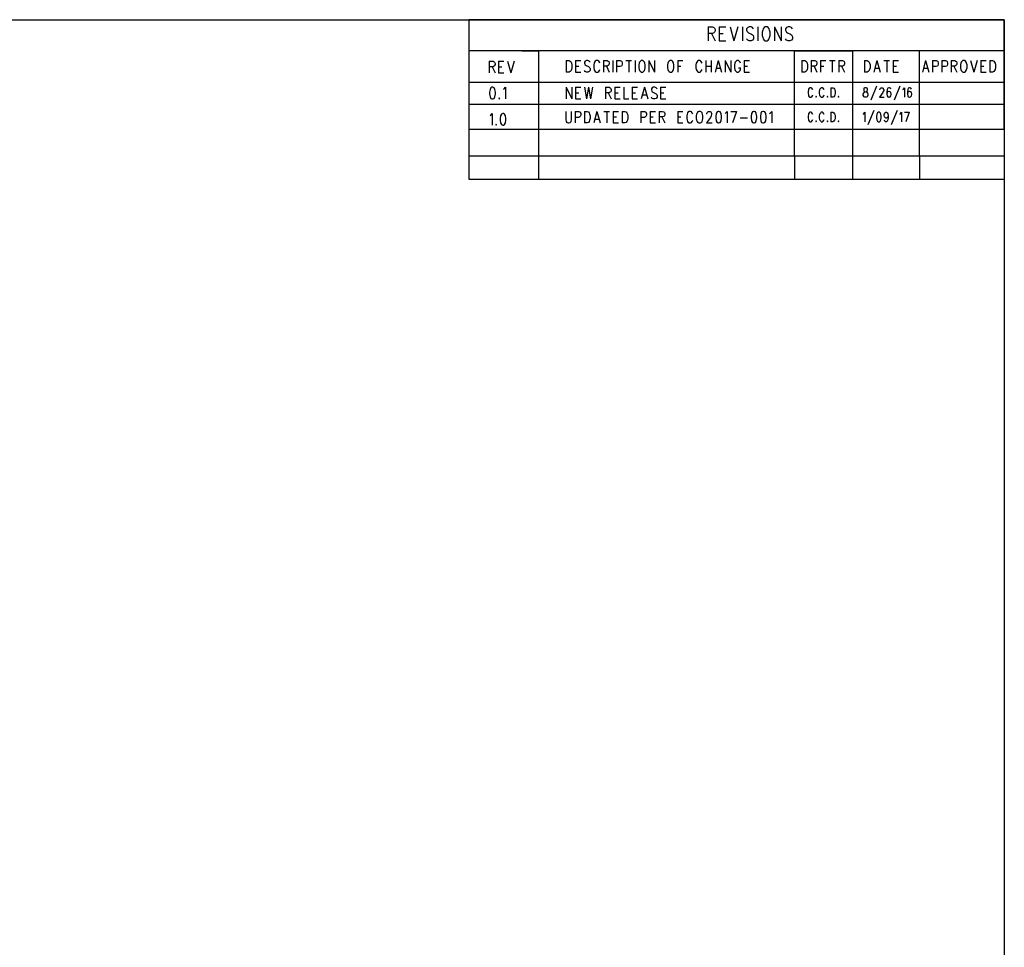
# Model space of a CAD drawing. Extents: x 11.9 to 28.1, y 10.8 to 21.2.
# Tile 12 of 12: x 22.6 to 28.1, y 16 to 21.2. Entities that reach past the tile are written whole.
import ezdxf

# ---------------------------------------------------------------- set-up
doc = ezdxf.new("R2010")
doc.units = 0
doc.header["$MEASUREMENT"] = 0
doc.layers.add('LAYNR1', color=2, linetype='Continuous')

msp = doc.modelspace()

# ---------------------------------------------------------------- linework, layer by layer
at = {"layer": 'LAYNR1'}
for points in [[(11.892, 21.199), (28.092, 21.199)], [(28.092, 21.199), (25.092, 21.199)], [(25.092, 21.199), (25.092, 20.585)], [(28.092, 21.199), (28.092, 10.799)], [(28.092, 20.585), (28.092, 21.199)], [(26.433, 21.159), (26.433, 21.08)], [(26.433, 21.159), (26.457, 21.159)], [(26.457, 21.159), (26.465, 21.155)], [(26.465, 21.155), (26.468, 21.151)], [(26.468, 21.151), (26.471, 21.144)], [(26.471, 21.136), (26.468, 21.129)], [(26.471, 21.144), (26.471, 21.136)], [(26.495, 21.159), (26.495, 21.08)], [(26.495, 21.159), (26.531, 21.159)], [(26.555, 21.159), (26.577, 21.08)], [(26.599, 21.159), (26.577, 21.08)], [(26.624, 21.159), (26.624, 21.08)], [(26.654, 21.155), (26.648, 21.147)], [(26.648, 21.147), (26.648, 21.14)], [(26.648, 21.14), (26.651, 21.132)], [(26.662, 21.159), (26.654, 21.155)], [(26.673, 21.159), (26.662, 21.159)], [(26.681, 21.155), (26.673, 21.159)], [(26.686, 21.147), (26.681, 21.155)], [(26.711, 21.159), (26.711, 21.08)], [(26.738, 21.14), (26.735, 21.129)], [(26.741, 21.147), (26.738, 21.14)], [(26.746, 21.155), (26.741, 21.147)], [(26.752, 21.159), (26.746, 21.155)], [(26.763, 21.159), (26.752, 21.159)], [(26.768, 21.155), (26.763, 21.159)], [(26.774, 21.147), (26.768, 21.155)], [(26.776, 21.14), (26.774, 21.147)], [(26.779, 21.129), (26.776, 21.14)], [(26.804, 21.159), (26.804, 21.08)], [(26.804, 21.159), (26.842, 21.08)], [(26.842, 21.159), (26.842, 21.08)], [(26.872, 21.155), (26.866, 21.147)], [(26.866, 21.147), (26.866, 21.14)], [(26.866, 21.14), (26.869, 21.132)], [(26.88, 21.159), (26.872, 21.155)], [(26.891, 21.159), (26.88, 21.159)], [(26.899, 21.155), (26.891, 21.159)], [(26.905, 21.147), (26.899, 21.155)], [(26.457, 21.121), (26.433, 21.121)], [(26.452, 21.121), (26.471, 21.08)], [(26.465, 21.125), (26.457, 21.121)], [(26.468, 21.129), (26.465, 21.125)], [(26.495, 21.121), (26.517, 21.121)], [(26.495, 21.08), (26.531, 21.08)], [(26.654, 21.084), (26.648, 21.091)], [(26.651, 21.132), (26.654, 21.129)], [(26.654, 21.129), (26.659, 21.125)], [(26.662, 21.08), (26.654, 21.084)], [(26.659, 21.125), (26.675, 21.117)], [(26.673, 21.08), (26.662, 21.08)], [(26.681, 21.084), (26.673, 21.08)], [(26.675, 21.117), (26.681, 21.114)], [(26.681, 21.114), (26.684, 21.11)], [(26.686, 21.091), (26.681, 21.084)], [(26.684, 21.11), (26.686, 21.102)], [(26.686, 21.102), (26.686, 21.091)], [(26.735, 21.129), (26.735, 21.11)], [(26.735, 21.11), (26.738, 21.099)], [(26.738, 21.099), (26.741, 21.091)], [(26.741, 21.091), (26.746, 21.084)], [(26.746, 21.084), (26.752, 21.08)], [(26.752, 21.08), (26.763, 21.08)], [(26.763, 21.08), (26.768, 21.084)], [(26.768, 21.084), (26.774, 21.091)], [(26.774, 21.091), (26.776, 21.099)], [(26.776, 21.099), (26.779, 21.11)], [(26.779, 21.11), (26.779, 21.129)], [(26.872, 21.084), (26.866, 21.091)], [(26.869, 21.132), (26.872, 21.129)], [(26.872, 21.129), (26.877, 21.125)], [(26.88, 21.08), (26.872, 21.084)], [(26.877, 21.125), (26.894, 21.117)], [(26.891, 21.08), (26.88, 21.08)], [(26.899, 21.084), (26.891, 21.08)], [(26.894, 21.117), (26.899, 21.114)], [(26.899, 21.114), (26.902, 21.11)], [(26.905, 21.091), (26.899, 21.084)], [(26.902, 21.11), (26.905, 21.102)], [(26.905, 21.102), (26.905, 21.091)], [(28.092, 21.024), (25.092, 21.024)], [(25.092, 21.024), (25.092, 20.849)], [(25.388, 21.024), (25.482, 21.024)], [(25.482, 21.024), (25.482, 20.435)], [(25.482, 21.024), (25.482, 20.585)], [(26.917, 20.435), (26.917, 21.024)], [(26.917, 21.024), (27.242, 21.024)], [(27.242, 21.024), (27.242, 20.435)], [(27.617, 20.435), (27.617, 21.024)], [(28.092, 20.599), (28.092, 21.024)], [(25.206, 20.967), (25.206, 20.901)], [(25.206, 20.967), (25.227, 20.967), (25.233, 20.963), (25.236, 20.96), (25.238, 20.954), (25.238, 20.948), (25.236, 20.942), (25.233, 20.938), (25.227, 20.935), (25.206, 20.935)], [(25.258, 20.967), (25.258, 20.901)], [(25.258, 20.967), (25.288, 20.967)], [(25.308, 20.967), (25.327, 20.901)], [(25.345, 20.967), (25.327, 20.901)], [(25.637, 20.971), (25.637, 20.905)], [(25.637, 20.971), (25.653, 20.971), (25.659, 20.967)], [(25.659, 20.967), (25.664, 20.961)], [(25.689, 20.971), (25.689, 20.905)], [(25.689, 20.971), (25.719, 20.971)], [(25.744, 20.967), (25.739, 20.961)], [(25.766, 20.967), (25.759, 20.971), (25.75, 20.971), (25.744, 20.967)], [(25.771, 20.961), (25.766, 20.967)], [(25.8, 20.967), (25.796, 20.961)], [(25.819, 20.967), (25.814, 20.971), (25.805, 20.971), (25.8, 20.967)], [(25.823, 20.961), (25.819, 20.967)], [(25.846, 20.971), (25.846, 20.905)], [(25.846, 20.971), (25.866, 20.971), (25.873, 20.967)], [(25.873, 20.967), (25.875, 20.964), (25.878, 20.958), (25.878, 20.952), (25.875, 20.945), (25.873, 20.942)], [(25.898, 20.971), (25.898, 20.905)], [(25.919, 20.971), (25.919, 20.905)], [(25.919, 20.971), (25.939, 20.971), (25.946, 20.967)], [(25.946, 20.967), (25.948, 20.964), (25.95, 20.958), (25.95, 20.949)], [(25.971, 20.971), (26.003, 20.971)], [(25.987, 20.971), (25.987, 20.905)], [(26.023, 20.971), (26.023, 20.905)], [(26.053, 20.967), (26.048, 20.961)], [(26.057, 20.971), (26.053, 20.967)], [(26.071, 20.967), (26.066, 20.971), (26.057, 20.971)], [(26.075, 20.961), (26.071, 20.967)], [(26.1, 20.971), (26.1, 20.905)], [(26.1, 20.971), (26.132, 20.905)], [(26.132, 20.971), (26.132, 20.905)], [(26.214, 20.967), (26.209, 20.961)], [(26.219, 20.971), (26.214, 20.967)], [(26.232, 20.967), (26.228, 20.971), (26.219, 20.971)], [(26.237, 20.961), (26.232, 20.967)], [(26.262, 20.971), (26.262, 20.905)], [(26.262, 20.971), (26.291, 20.971)], [(26.373, 20.967), (26.369, 20.961)], [(26.391, 20.967), (26.387, 20.971), (26.378, 20.971), (26.373, 20.967)], [(26.396, 20.961), (26.391, 20.967)], [(26.419, 20.971), (26.419, 20.905)], [(26.45, 20.971), (26.45, 20.905)], [(26.489, 20.971), (26.471, 20.905)], [(26.489, 20.971), (26.507, 20.905)], [(26.528, 20.971), (26.528, 20.905)], [(26.528, 20.971), (26.559, 20.905)], [(26.559, 20.971), (26.559, 20.905)], [(26.589, 20.967), (26.584, 20.961)], [(26.607, 20.967), (26.603, 20.971), (26.594, 20.971), (26.589, 20.967)], [(26.612, 20.961), (26.607, 20.967)], [(26.634, 20.971), (26.634, 20.905)], [(26.634, 20.971), (26.664, 20.971)], [(26.958, 20.971), (26.958, 20.905)], [(26.958, 20.971), (26.974, 20.971), (26.98, 20.967)], [(26.98, 20.967), (26.985, 20.961)], [(27.01, 20.971), (27.01, 20.905)], [(27.01, 20.971), (27.03, 20.971), (27.037, 20.967)], [(27.037, 20.967), (27.04, 20.964), (27.042, 20.958), (27.042, 20.952), (27.04, 20.945), (27.037, 20.942)], [(27.062, 20.971), (27.062, 20.905)], [(27.062, 20.971), (27.092, 20.971)], [(27.112, 20.971), (27.144, 20.971)], [(27.128, 20.971), (27.128, 20.905)], [(27.165, 20.971), (27.165, 20.905)], [(27.165, 20.971), (27.185, 20.971), (27.192, 20.967)], [(27.192, 20.967), (27.194, 20.964), (27.196, 20.958), (27.196, 20.952), (27.194, 20.945), (27.192, 20.942)], [(27.308, 20.971), (27.308, 20.905)], [(27.308, 20.971), (27.324, 20.971), (27.33, 20.967)], [(27.33, 20.967), (27.335, 20.961)], [(27.378, 20.971), (27.36, 20.905)], [(27.378, 20.971), (27.396, 20.905)], [(27.417, 20.971), (27.449, 20.971)], [(27.433, 20.971), (27.433, 20.905)], [(27.469, 20.971), (27.469, 20.905)], [(27.469, 20.971), (27.499, 20.971)], [(27.651, 20.971), (27.633, 20.905)], [(27.651, 20.971), (27.669, 20.905)], [(27.69, 20.971), (27.69, 20.905)], [(27.69, 20.971), (27.71, 20.971), (27.717, 20.967)], [(27.717, 20.967), (27.719, 20.964), (27.721, 20.958), (27.721, 20.949)], [(27.742, 20.971), (27.742, 20.905)], [(27.742, 20.971), (27.762, 20.971), (27.769, 20.967)], [(27.769, 20.967), (27.771, 20.964), (27.774, 20.958), (27.774, 20.949)], [(27.794, 20.971), (27.794, 20.905)], [(27.794, 20.971), (27.815, 20.971), (27.821, 20.967)], [(27.821, 20.967), (27.824, 20.964), (27.826, 20.958), (27.826, 20.952), (27.824, 20.945), (27.821, 20.942)], [(27.855, 20.967), (27.851, 20.961)], [(27.86, 20.971), (27.855, 20.967)], [(27.874, 20.967), (27.869, 20.971), (27.86, 20.971)], [(27.878, 20.961), (27.874, 20.967)], [(27.903, 20.971), (27.921, 20.905)], [(27.94, 20.971), (27.921, 20.905)], [(27.96, 20.971), (27.96, 20.905)], [(27.96, 20.971), (27.99, 20.971)], [(28.01, 20.971), (28.01, 20.905)], [(28.01, 20.971), (28.026, 20.971), (28.033, 20.967)], [(28.033, 20.967), (28.037, 20.961)], [(25.222, 20.935), (25.238, 20.901)], [(25.258, 20.935), (25.277, 20.935)], [(25.669, 20.93), (25.666, 20.92), (25.664, 20.914), (25.659, 20.908), (25.653, 20.905)], [(25.664, 20.961), (25.666, 20.955)], [(25.666, 20.955), (25.669, 20.945), (25.669, 20.93)], [(25.689, 20.939), (25.707, 20.939)], [(25.739, 20.961), (25.739, 20.955)], [(25.739, 20.955), (25.741, 20.949)], [(25.75, 20.905), (25.744, 20.908), (25.739, 20.914)], [(25.741, 20.949), (25.744, 20.945), (25.748, 20.942)], [(25.748, 20.942), (25.762, 20.936)], [(25.771, 20.924), (25.771, 20.914), (25.766, 20.908), (25.759, 20.905)], [(25.762, 20.936), (25.766, 20.933), (25.769, 20.93)], [(25.769, 20.93), (25.771, 20.924)], [(25.794, 20.955), (25.791, 20.945), (25.791, 20.93)], [(25.791, 20.93), (25.794, 20.92), (25.796, 20.914), (25.8, 20.908), (25.805, 20.905)], [(25.796, 20.961), (25.794, 20.955)], [(25.814, 20.905), (25.819, 20.908), (25.823, 20.914), (25.825, 20.92)], [(25.825, 20.955), (25.823, 20.961)], [(25.873, 20.942), (25.866, 20.939), (25.846, 20.939)], [(25.862, 20.939), (25.878, 20.905)], [(25.939, 20.936), (25.919, 20.936)], [(25.948, 20.942), (25.946, 20.939), (25.939, 20.936)], [(25.95, 20.949), (25.948, 20.942)], [(26.046, 20.955), (26.044, 20.945), (26.044, 20.93)], [(26.044, 20.93), (26.046, 20.92), (26.048, 20.914), (26.053, 20.908), (26.057, 20.905)], [(26.048, 20.961), (26.046, 20.955)], [(26.066, 20.905), (26.071, 20.908), (26.075, 20.914), (26.078, 20.92), (26.08, 20.93)], [(26.078, 20.955), (26.075, 20.961)], [(26.08, 20.93), (26.08, 20.945), (26.078, 20.955)], [(26.207, 20.955), (26.205, 20.945), (26.205, 20.93)], [(26.205, 20.93), (26.207, 20.92), (26.209, 20.914), (26.214, 20.908), (26.219, 20.905)], [(26.209, 20.961), (26.207, 20.955)], [(26.228, 20.905), (26.232, 20.908), (26.237, 20.914), (26.239, 20.92), (26.241, 20.93)], [(26.239, 20.955), (26.237, 20.961)], [(26.241, 20.93), (26.241, 20.945), (26.239, 20.955)], [(26.262, 20.939), (26.28, 20.939)], [(26.366, 20.955), (26.364, 20.945), (26.364, 20.93)], [(26.364, 20.93), (26.366, 20.92), (26.369, 20.914), (26.373, 20.908), (26.378, 20.905)], [(26.369, 20.961), (26.366, 20.955)], [(26.387, 20.905), (26.391, 20.908), (26.396, 20.914), (26.398, 20.92)], [(26.398, 20.955), (26.396, 20.961)], [(26.419, 20.939), (26.45, 20.939)], [(26.478, 20.927), (26.5, 20.927)], [(26.582, 20.955), (26.58, 20.945), (26.58, 20.93)], [(26.58, 20.93), (26.582, 20.92), (26.584, 20.914), (26.589, 20.908), (26.594, 20.905)], [(26.584, 20.961), (26.582, 20.955)], [(26.603, 20.905), (26.607, 20.908), (26.612, 20.914), (26.614, 20.92), (26.614, 20.93)], [(26.603, 20.93), (26.614, 20.93)], [(26.614, 20.955), (26.612, 20.961)], [(26.634, 20.939), (26.653, 20.939)], [(26.99, 20.93), (26.987, 20.92), (26.985, 20.914), (26.98, 20.908), (26.974, 20.905)], [(26.985, 20.961), (26.987, 20.955)], [(26.987, 20.955), (26.99, 20.945), (26.99, 20.93)], [(27.037, 20.942), (27.03, 20.939), (27.01, 20.939)], [(27.026, 20.939), (27.042, 20.905)], [(27.062, 20.939), (27.08, 20.939)], [(27.192, 20.942), (27.185, 20.939), (27.165, 20.939)], [(27.18, 20.939), (27.196, 20.905)], [(27.34, 20.93), (27.337, 20.92), (27.335, 20.914), (27.33, 20.908), (27.324, 20.905)], [(27.335, 20.961), (27.337, 20.955)], [(27.337, 20.955), (27.34, 20.945), (27.34, 20.93)], [(27.367, 20.927), (27.39, 20.927)], [(27.469, 20.939), (27.487, 20.939)], [(27.64, 20.927), (27.662, 20.927)], [(27.71, 20.936), (27.69, 20.936)], [(27.719, 20.942), (27.717, 20.939), (27.71, 20.936)], [(27.721, 20.949), (27.719, 20.942)], [(27.762, 20.936), (27.742, 20.936)], [(27.771, 20.942), (27.769, 20.939), (27.762, 20.936)], [(27.774, 20.949), (27.771, 20.942)], [(27.821, 20.942), (27.815, 20.939), (27.794, 20.939)], [(27.81, 20.939), (27.826, 20.905)], [(27.849, 20.955), (27.846, 20.945), (27.846, 20.93)], [(27.846, 20.93), (27.849, 20.92), (27.851, 20.914), (27.855, 20.908), (27.86, 20.905)], [(27.851, 20.961), (27.849, 20.955)], [(27.869, 20.905), (27.874, 20.908), (27.878, 20.914), (27.88, 20.92), (27.883, 20.93)], [(27.88, 20.955), (27.878, 20.961)], [(27.883, 20.93), (27.883, 20.945), (27.88, 20.955)], [(27.96, 20.939), (27.978, 20.939)], [(28.042, 20.93), (28.04, 20.92), (28.037, 20.914), (28.033, 20.908), (28.026, 20.905)], [(28.037, 20.961), (28.04, 20.955)], [(28.04, 20.955), (28.042, 20.945), (28.042, 20.93)], [(25.258, 20.901), (25.288, 20.901)], [(25.653, 20.905), (25.637, 20.905)], [(25.689, 20.905), (25.719, 20.905)], [(25.759, 20.905), (25.75, 20.905)], [(25.805, 20.905), (25.814, 20.905)], [(26.057, 20.905), (26.066, 20.905)], [(26.219, 20.905), (26.228, 20.905)], [(26.378, 20.905), (26.387, 20.905)], [(26.594, 20.905), (26.603, 20.905)], [(26.634, 20.905), (26.664, 20.905)], [(26.974, 20.905), (26.958, 20.905)], [(27.324, 20.905), (27.308, 20.905)], [(27.469, 20.905), (27.499, 20.905)], [(27.86, 20.905), (27.869, 20.905)], [(27.96, 20.905), (27.99, 20.905)], [(28.026, 20.905), (28.01, 20.905)], [(25.092, 20.849), (28.092, 20.849)], [(25.215, 20.817), (25.21, 20.808), (25.208, 20.792)], [(25.221, 20.82), (25.215, 20.817)], [(25.233, 20.817), (25.226, 20.82), (25.221, 20.82)], [(25.24, 20.792), (25.237, 20.808), (25.233, 20.817)], [(25.285, 20.808), (25.29, 20.811)], [(25.29, 20.811), (25.296, 20.82), (25.296, 20.755)], [(25.637, 20.82), (25.637, 20.755)], [(25.637, 20.82), (25.669, 20.755)], [(25.669, 20.82), (25.669, 20.755)], [(25.689, 20.82), (25.689, 20.755)], [(25.689, 20.82), (25.719, 20.82)], [(25.739, 20.82), (25.75, 20.755)], [(25.762, 20.82), (25.75, 20.755)], [(25.762, 20.82), (25.773, 20.755)], [(25.784, 20.82), (25.773, 20.755)], [(25.857, 20.82), (25.857, 20.755)], [(25.857, 20.82), (25.878, 20.82), (25.884, 20.817)], [(25.884, 20.817), (25.887, 20.814), (25.889, 20.808), (25.889, 20.802), (25.887, 20.795), (25.884, 20.792)], [(25.909, 20.82), (25.909, 20.755)], [(25.909, 20.82), (25.939, 20.82)], [(25.959, 20.82), (25.959, 20.755)], [(26.007, 20.82), (26.007, 20.755)], [(26.007, 20.82), (26.037, 20.82)], [(26.075, 20.82), (26.057, 20.755)], [(26.075, 20.82), (26.094, 20.755)], [(26.119, 20.817), (26.114, 20.811)], [(26.114, 20.811), (26.114, 20.805)], [(26.114, 20.805), (26.116, 20.799)], [(26.141, 20.817), (26.134, 20.82), (26.125, 20.82), (26.119, 20.817)], [(26.146, 20.811), (26.141, 20.817)], [(26.166, 20.82), (26.166, 20.755)], [(26.166, 20.82), (26.196, 20.82)], [(26.994, 20.805), (26.992, 20.797)], [(26.995, 20.81), (26.994, 20.805)], [(26.999, 20.815), (26.995, 20.81)], [(27.003, 20.817), (26.999, 20.815)], [(27.01, 20.817), (27.003, 20.817)], [(27.014, 20.815), (27.01, 20.817)], [(27.017, 20.81), (27.014, 20.815)], [(27.019, 20.805), (27.017, 20.81)], [(27.057, 20.805), (27.055, 20.797)], [(27.059, 20.81), (27.057, 20.805)], [(27.063, 20.815), (27.059, 20.81)], [(27.066, 20.817), (27.063, 20.815)], [(27.074, 20.817), (27.066, 20.817)], [(27.077, 20.815), (27.074, 20.817)], [(27.081, 20.81), (27.077, 20.815)], [(27.083, 20.805), (27.081, 20.81)], [(27.119, 20.817), (27.119, 20.765)], [(27.119, 20.817), (27.132, 20.817)], [(27.132, 20.817), (27.137, 20.815)], [(27.137, 20.815), (27.141, 20.81)], [(27.141, 20.81), (27.143, 20.805)], [(27.143, 20.805), (27.144, 20.797)], [(27.305, 20.815), (27.304, 20.81)], [(27.304, 20.81), (27.304, 20.805)], [(27.304, 20.805), (27.305, 20.8)], [(27.311, 20.817), (27.305, 20.815)], [(27.318, 20.817), (27.311, 20.817)], [(27.324, 20.815), (27.318, 20.817)], [(27.325, 20.81), (27.324, 20.815)], [(27.324, 20.8), (27.325, 20.805)], [(27.325, 20.805), (27.325, 20.81)], [(27.376, 20.827), (27.344, 20.747)], [(27.394, 20.807), (27.396, 20.812)], [(27.394, 20.805), (27.394, 20.807)], [(27.396, 20.812), (27.398, 20.815)], [(27.398, 20.815), (27.402, 20.817)], [(27.402, 20.817), (27.409, 20.817)], [(27.409, 20.817), (27.413, 20.815)], [(27.413, 20.815), (27.414, 20.812)], [(27.414, 20.812), (27.416, 20.807)], [(27.416, 20.802), (27.414, 20.797)], [(27.416, 20.807), (27.416, 20.802)], [(27.436, 20.807), (27.434, 20.795)], [(27.44, 20.815), (27.436, 20.807)], [(27.445, 20.817), (27.44, 20.815)], [(27.449, 20.817), (27.445, 20.817)], [(27.454, 20.815), (27.449, 20.817)], [(27.456, 20.81), (27.454, 20.815)], [(27.507, 20.827), (27.474, 20.747)], [(27.524, 20.807), (27.527, 20.81)], [(27.527, 20.81), (27.533, 20.817)], [(27.533, 20.817), (27.533, 20.765)], [(27.551, 20.807), (27.549, 20.795)], [(27.554, 20.815), (27.551, 20.807)], [(27.56, 20.817), (27.554, 20.815)], [(27.564, 20.817), (27.56, 20.817)], [(27.569, 20.815), (27.564, 20.817)], [(27.571, 20.81), (27.569, 20.815)], [(28.092, 20.849), (28.092, 20.724)], [(25.208, 20.792), (25.208, 20.783), (25.21, 20.767)], [(25.21, 20.767), (25.215, 20.758), (25.221, 20.755)], [(25.221, 20.755), (25.226, 20.755)], [(25.226, 20.755), (25.233, 20.758), (25.237, 20.767)], [(25.237, 20.767), (25.24, 20.783), (25.24, 20.792)], [(25.262, 20.761), (25.26, 20.758), (25.262, 20.755)], [(25.262, 20.755), (25.265, 20.758), (25.262, 20.761)], [(25.689, 20.789), (25.707, 20.789)], [(25.689, 20.755), (25.719, 20.755)], [(25.884, 20.792), (25.878, 20.789), (25.857, 20.789)], [(25.873, 20.789), (25.889, 20.755)], [(25.909, 20.789), (25.928, 20.789)], [(25.909, 20.755), (25.939, 20.755)], [(25.959, 20.755), (25.987, 20.755)], [(26.007, 20.789), (26.025, 20.789)], [(26.007, 20.755), (26.037, 20.755)], [(26.064, 20.777), (26.087, 20.777)], [(26.125, 20.755), (26.119, 20.758), (26.114, 20.764)], [(26.116, 20.799), (26.119, 20.795), (26.123, 20.792)], [(26.123, 20.792), (26.137, 20.786)], [(26.134, 20.755), (26.125, 20.755)], [(26.146, 20.774), (26.146, 20.764), (26.141, 20.758), (26.134, 20.755)], [(26.137, 20.786), (26.141, 20.783), (26.144, 20.78)], [(26.144, 20.78), (26.146, 20.774)], [(26.166, 20.789), (26.184, 20.789)], [(26.166, 20.755), (26.196, 20.755)], [(26.992, 20.797), (26.992, 20.785)], [(26.992, 20.785), (26.994, 20.777)], [(26.994, 20.777), (26.995, 20.772)], [(26.995, 20.772), (26.999, 20.767)], [(26.999, 20.767), (27.003, 20.765)], [(27.003, 20.765), (27.01, 20.765)], [(27.01, 20.765), (27.014, 20.767)], [(27.014, 20.767), (27.017, 20.772)], [(27.017, 20.772), (27.019, 20.777)], [(27.037, 20.77), (27.035, 20.767)], [(27.035, 20.767), (27.037, 20.765)], [(27.039, 20.767), (27.037, 20.77)], [(27.037, 20.765), (27.039, 20.767)], [(27.055, 20.797), (27.055, 20.785)], [(27.055, 20.785), (27.057, 20.777)], [(27.057, 20.777), (27.059, 20.772)], [(27.059, 20.772), (27.063, 20.767)], [(27.063, 20.767), (27.066, 20.765)], [(27.066, 20.765), (27.074, 20.765)], [(27.074, 20.765), (27.077, 20.767)], [(27.077, 20.767), (27.081, 20.772)], [(27.081, 20.772), (27.083, 20.777)], [(27.101, 20.77), (27.099, 20.767)], [(27.099, 20.767), (27.101, 20.765)], [(27.103, 20.767), (27.101, 20.77)], [(27.101, 20.765), (27.103, 20.767)], [(27.132, 20.765), (27.119, 20.765)], [(27.137, 20.767), (27.132, 20.765)], [(27.141, 20.772), (27.137, 20.767)], [(27.143, 20.777), (27.141, 20.772)], [(27.144, 20.785), (27.143, 20.777)], [(27.144, 20.797), (27.144, 20.785)], [(27.163, 20.77), (27.161, 20.767)], [(27.161, 20.767), (27.163, 20.765)], [(27.164, 20.767), (27.163, 20.77)], [(27.163, 20.765), (27.164, 20.767)], [(27.302, 20.782), (27.304, 20.787)], [(27.302, 20.775), (27.302, 20.782)], [(27.304, 20.77), (27.302, 20.775)], [(27.304, 20.787), (27.307, 20.792)], [(27.305, 20.767), (27.304, 20.77)], [(27.305, 20.8), (27.309, 20.797)], [(27.311, 20.765), (27.305, 20.767)], [(27.307, 20.792), (27.313, 20.795)], [(27.309, 20.797), (27.316, 20.795)], [(27.318, 20.765), (27.311, 20.765)], [(27.313, 20.795), (27.32, 20.797)], [(27.316, 20.795), (27.322, 20.792)], [(27.324, 20.767), (27.318, 20.765)], [(27.32, 20.797), (27.324, 20.8)], [(27.322, 20.792), (27.325, 20.787)], [(27.325, 20.77), (27.324, 20.767)], [(27.325, 20.787), (27.327, 20.782)], [(27.327, 20.775), (27.325, 20.77)], [(27.327, 20.782), (27.327, 20.775)], [(27.411, 20.79), (27.393, 20.765)], [(27.393, 20.765), (27.418, 20.765)], [(27.414, 20.797), (27.411, 20.79)], [(27.434, 20.795), (27.434, 20.782)], [(27.436, 20.79), (27.434, 20.782)], [(27.434, 20.782), (27.436, 20.772)], [(27.44, 20.795), (27.436, 20.79)], [(27.436, 20.772), (27.44, 20.767)], [(27.445, 20.797), (27.44, 20.795)], [(27.44, 20.767), (27.445, 20.765)], [(27.447, 20.797), (27.445, 20.797)], [(27.445, 20.765), (27.447, 20.765)], [(27.453, 20.795), (27.447, 20.797)], [(27.447, 20.765), (27.453, 20.767)], [(27.456, 20.79), (27.453, 20.795)], [(27.453, 20.767), (27.456, 20.772)], [(27.458, 20.782), (27.456, 20.79)], [(27.456, 20.772), (27.458, 20.78)], [(27.458, 20.78), (27.458, 20.782)], [(27.549, 20.795), (27.549, 20.782)], [(27.551, 20.79), (27.549, 20.782)], [(27.549, 20.782), (27.551, 20.772)], [(27.554, 20.795), (27.551, 20.79)], [(27.551, 20.772), (27.554, 20.767)], [(27.56, 20.797), (27.554, 20.795)], [(27.554, 20.767), (27.56, 20.765)], [(27.562, 20.797), (27.56, 20.797)], [(27.56, 20.765), (27.562, 20.765)], [(27.567, 20.795), (27.562, 20.797)], [(27.562, 20.765), (27.567, 20.767)], [(27.571, 20.79), (27.567, 20.795)], [(27.567, 20.767), (27.571, 20.772)], [(27.573, 20.782), (27.571, 20.79)], [(27.571, 20.772), (27.573, 20.78)], [(27.573, 20.78), (27.573, 20.782)], [(28.092, 20.724), (25.092, 20.724)], [(25.092, 20.724), (25.092, 20.435)], [(25.21, 20.66), (25.215, 20.664)], [(25.215, 20.664), (25.222, 20.673), (25.222, 20.607)], [(25.274, 20.67), (25.269, 20.66), (25.267, 20.645)], [(25.267, 20.645), (25.267, 20.635), (25.269, 20.62)], [(25.281, 20.673), (25.274, 20.67)], [(25.292, 20.67), (25.285, 20.673), (25.281, 20.673)], [(25.299, 20.645), (25.297, 20.66), (25.292, 20.67)], [(25.297, 20.62), (25.299, 20.635), (25.299, 20.645)], [(25.634, 20.685), (25.634, 20.639)], [(25.634, 20.639), (25.637, 20.629), (25.641, 20.623), (25.648, 20.62)], [(25.652, 20.62), (25.659, 20.623), (25.664, 20.629), (25.666, 20.639)], [(25.666, 20.639), (25.666, 20.685)], [(25.687, 20.685), (25.687, 20.62)], [(25.687, 20.685), (25.707, 20.685), (25.714, 20.682)], [(25.707, 20.651), (25.687, 20.651)], [(25.716, 20.657), (25.714, 20.654), (25.707, 20.651)], [(25.714, 20.682), (25.716, 20.679), (25.718, 20.673), (25.718, 20.664)], [(25.718, 20.664), (25.716, 20.657)], [(25.739, 20.685), (25.739, 20.62)], [(25.739, 20.685), (25.755, 20.685), (25.762, 20.682)], [(25.771, 20.645), (25.768, 20.635), (25.766, 20.629), (25.762, 20.623), (25.755, 20.62)], [(25.762, 20.682), (25.766, 20.676)], [(25.766, 20.676), (25.768, 20.67)], [(25.768, 20.67), (25.771, 20.66), (25.771, 20.645)], [(25.809, 20.685), (25.791, 20.62)], [(25.798, 20.642), (25.821, 20.642)], [(25.809, 20.685), (25.827, 20.62)], [(25.848, 20.685), (25.88, 20.685)], [(25.864, 20.685), (25.864, 20.62)], [(25.9, 20.685), (25.9, 20.62)], [(25.9, 20.685), (25.93, 20.685)], [(25.9, 20.654), (25.918, 20.654)], [(25.95, 20.685), (25.95, 20.62)], [(25.95, 20.685), (25.966, 20.685), (25.973, 20.682)], [(25.982, 20.645), (25.98, 20.635), (25.977, 20.629), (25.973, 20.623), (25.966, 20.62)], [(25.973, 20.682), (25.977, 20.676)], [(25.977, 20.676), (25.98, 20.67)], [(25.98, 20.67), (25.982, 20.66), (25.982, 20.645)], [(26.055, 20.685), (26.055, 20.62)], [(26.055, 20.685), (26.075, 20.685), (26.082, 20.682)], [(26.075, 20.651), (26.055, 20.651)], [(26.084, 20.657), (26.082, 20.654), (26.075, 20.651)], [(26.082, 20.682), (26.084, 20.679), (26.087, 20.673), (26.087, 20.664)], [(26.087, 20.664), (26.084, 20.657)], [(26.107, 20.685), (26.107, 20.62)], [(26.107, 20.685), (26.137, 20.685)], [(26.107, 20.654), (26.125, 20.654)], [(26.157, 20.685), (26.157, 20.62)], [(26.157, 20.685), (26.177, 20.685), (26.184, 20.682)], [(26.184, 20.657), (26.177, 20.654), (26.157, 20.654)], [(26.173, 20.654), (26.189, 20.62)], [(26.184, 20.682), (26.187, 20.679), (26.189, 20.673), (26.189, 20.667), (26.187, 20.66), (26.184, 20.657)], [(26.262, 20.685), (26.262, 20.62)], [(26.262, 20.685), (26.291, 20.685)], [(26.262, 20.654), (26.28, 20.654)], [(26.314, 20.67), (26.312, 20.66), (26.312, 20.645)], [(26.312, 20.645), (26.314, 20.635), (26.316, 20.629), (26.321, 20.623), (26.325, 20.62)], [(26.316, 20.676), (26.314, 20.67)], [(26.321, 20.682), (26.316, 20.676)], [(26.339, 20.682), (26.334, 20.685), (26.325, 20.685), (26.321, 20.682)], [(26.343, 20.676), (26.339, 20.682)], [(26.346, 20.67), (26.343, 20.676)], [(26.368, 20.67), (26.366, 20.66), (26.366, 20.645)], [(26.366, 20.645), (26.368, 20.635), (26.371, 20.629), (26.375, 20.623), (26.38, 20.62)], [(26.371, 20.676), (26.368, 20.67)], [(26.375, 20.682), (26.371, 20.676)], [(26.38, 20.685), (26.375, 20.682)], [(26.393, 20.682), (26.389, 20.685), (26.38, 20.685)], [(26.389, 20.62), (26.393, 20.623), (26.398, 20.629), (26.4, 20.635), (26.402, 20.645)], [(26.398, 20.676), (26.393, 20.682)], [(26.4, 20.67), (26.398, 20.676)], [(26.402, 20.645), (26.402, 20.66), (26.4, 20.67)], [(26.446, 20.651), (26.423, 20.62)], [(26.425, 20.67), (26.425, 20.673), (26.427, 20.679), (26.43, 20.682)], [(26.43, 20.682), (26.434, 20.685), (26.443, 20.685), (26.448, 20.682)], [(26.448, 20.682), (26.45, 20.679), (26.452, 20.673), (26.452, 20.667), (26.45, 20.66), (26.446, 20.651)], [(26.482, 20.682), (26.477, 20.673), (26.475, 20.657)], [(26.475, 20.657), (26.475, 20.648), (26.477, 20.632)], [(26.489, 20.685), (26.482, 20.682)], [(26.5, 20.682), (26.493, 20.685), (26.489, 20.685)], [(26.507, 20.657), (26.505, 20.673), (26.5, 20.682)], [(26.505, 20.632), (26.507, 20.648), (26.507, 20.657)], [(26.527, 20.673), (26.532, 20.676)], [(26.532, 20.676), (26.539, 20.685), (26.539, 20.62)], [(26.559, 20.685), (26.591, 20.685)], [(26.591, 20.685), (26.568, 20.62)], [(26.612, 20.648), (26.652, 20.648)], [(26.68, 20.682), (26.675, 20.673), (26.673, 20.657)], [(26.673, 20.657), (26.673, 20.648), (26.675, 20.632)], [(26.687, 20.685), (26.68, 20.682)], [(26.698, 20.682), (26.691, 20.685), (26.687, 20.685)], [(26.705, 20.657), (26.702, 20.673), (26.698, 20.682)], [(26.702, 20.632), (26.705, 20.648), (26.705, 20.657)], [(26.732, 20.682), (26.727, 20.673), (26.725, 20.657)], [(26.725, 20.657), (26.725, 20.648), (26.727, 20.632)], [(26.739, 20.685), (26.732, 20.682)], [(26.75, 20.682), (26.743, 20.685), (26.739, 20.685)], [(26.757, 20.657), (26.755, 20.673), (26.75, 20.682)], [(26.755, 20.632), (26.757, 20.648), (26.757, 20.657)], [(26.777, 20.673), (26.782, 20.676)], [(26.782, 20.676), (26.789, 20.685), (26.789, 20.62)], [(26.994, 20.667), (26.992, 20.66)], [(26.992, 20.66), (26.992, 20.647)], [(26.992, 20.647), (26.994, 20.64)], [(26.995, 20.672), (26.994, 20.667)], [(26.994, 20.64), (26.995, 20.635)], [(26.999, 20.677), (26.995, 20.672)], [(27.003, 20.68), (26.999, 20.677)], [(27.01, 20.68), (27.003, 20.68)], [(27.014, 20.677), (27.01, 20.68)], [(27.017, 20.672), (27.014, 20.677)], [(27.019, 20.667), (27.017, 20.672)], [(27.017, 20.635), (27.019, 20.64)], [(27.057, 20.667), (27.055, 20.66)], [(27.055, 20.66), (27.055, 20.647)], [(27.055, 20.647), (27.057, 20.64)], [(27.059, 20.672), (27.057, 20.667)], [(27.057, 20.64), (27.059, 20.635)], [(27.063, 20.677), (27.059, 20.672)], [(27.066, 20.68), (27.063, 20.677)], [(27.074, 20.68), (27.066, 20.68)], [(27.077, 20.677), (27.074, 20.68)], [(27.081, 20.672), (27.077, 20.677)], [(27.083, 20.667), (27.081, 20.672)], [(27.081, 20.635), (27.083, 20.64)], [(27.119, 20.68), (27.119, 20.627)], [(27.119, 20.68), (27.132, 20.68)], [(27.132, 20.68), (27.137, 20.677)], [(27.137, 20.677), (27.141, 20.672)], [(27.141, 20.672), (27.143, 20.667)], [(27.143, 20.64), (27.141, 20.635)], [(27.143, 20.667), (27.144, 20.66)], [(27.144, 20.647), (27.143, 20.64)], [(27.144, 20.66), (27.144, 20.647)], [(27.302, 20.67), (27.305, 20.672)], [(27.305, 20.672), (27.311, 20.68)], [(27.311, 20.68), (27.311, 20.627)], [(27.36, 20.69), (27.327, 20.61)], [(27.378, 20.67), (27.376, 20.657)], [(27.376, 20.657), (27.376, 20.65)], [(27.376, 20.65), (27.378, 20.637)], [(27.382, 20.677), (27.378, 20.67)], [(27.378, 20.637), (27.382, 20.63)], [(27.387, 20.68), (27.382, 20.677)], [(27.391, 20.68), (27.387, 20.68)], [(27.396, 20.677), (27.391, 20.68)], [(27.4, 20.67), (27.396, 20.677)], [(27.396, 20.63), (27.4, 20.637)], [(27.402, 20.657), (27.4, 20.67)], [(27.4, 20.637), (27.402, 20.65)], [(27.402, 20.65), (27.402, 20.657)], [(27.418, 20.665), (27.42, 20.672)], [(27.418, 20.662), (27.418, 20.665)], [(27.42, 20.655), (27.418, 20.662)], [(27.42, 20.672), (27.424, 20.677)], [(27.424, 20.65), (27.42, 20.655)], [(27.424, 20.677), (27.429, 20.68)], [(27.429, 20.647), (27.424, 20.65)], [(27.429, 20.68), (27.431, 20.68)], [(27.431, 20.647), (27.429, 20.647)], [(27.431, 20.68), (27.436, 20.677)], [(27.436, 20.65), (27.431, 20.647)], [(27.436, 20.677), (27.44, 20.672)], [(27.44, 20.655), (27.436, 20.65)], [(27.44, 20.637), (27.436, 20.63)], [(27.44, 20.672), (27.442, 20.662)], [(27.442, 20.662), (27.44, 20.655)], [(27.442, 20.65), (27.44, 20.637)], [(27.442, 20.662), (27.442, 20.65)], [(27.491, 20.69), (27.458, 20.61)], [(27.507, 20.67), (27.511, 20.672)], [(27.511, 20.672), (27.516, 20.68)], [(27.516, 20.68), (27.516, 20.627)], [(27.533, 20.68), (27.558, 20.68)], [(27.558, 20.68), (27.54, 20.627)], [(25.092, 20.585), (28.092, 20.585)], [(25.244, 20.614), (25.242, 20.611), (25.244, 20.607)], [(25.244, 20.607), (25.247, 20.611), (25.244, 20.614)], [(25.269, 20.62), (25.274, 20.611), (25.281, 20.607)], [(25.281, 20.607), (25.285, 20.607)], [(25.285, 20.607), (25.292, 20.611), (25.297, 20.62)], [(25.648, 20.62), (25.652, 20.62)], [(25.755, 20.62), (25.739, 20.62)], [(25.9, 20.62), (25.93, 20.62)], [(25.966, 20.62), (25.95, 20.62)], [(26.107, 20.62), (26.137, 20.62)], [(26.262, 20.62), (26.291, 20.62)], [(26.325, 20.62), (26.334, 20.62)], [(26.334, 20.62), (26.339, 20.623), (26.343, 20.629), (26.346, 20.635)], [(26.38, 20.62), (26.389, 20.62)], [(26.423, 20.62), (26.455, 20.62)], [(26.477, 20.632), (26.482, 20.623), (26.489, 20.62)], [(26.489, 20.62), (26.493, 20.62)], [(26.493, 20.62), (26.5, 20.623), (26.505, 20.632)], [(26.675, 20.632), (26.68, 20.623), (26.687, 20.62)], [(26.687, 20.62), (26.691, 20.62)], [(26.691, 20.62), (26.698, 20.623), (26.702, 20.632)], [(26.727, 20.632), (26.732, 20.623), (26.739, 20.62)], [(26.739, 20.62), (26.743, 20.62)], [(26.743, 20.62), (26.75, 20.623), (26.755, 20.632)], [(26.995, 20.635), (26.999, 20.63)], [(26.999, 20.63), (27.003, 20.627)], [(27.003, 20.627), (27.01, 20.627)], [(27.01, 20.627), (27.014, 20.63)], [(27.014, 20.63), (27.017, 20.635)], [(27.037, 20.632), (27.035, 20.63)], [(27.035, 20.63), (27.037, 20.627)], [(27.039, 20.63), (27.037, 20.632)], [(27.037, 20.627), (27.039, 20.63)], [(27.059, 20.635), (27.063, 20.63)], [(27.063, 20.63), (27.066, 20.627)], [(27.066, 20.627), (27.074, 20.627)], [(27.074, 20.627), (27.077, 20.63)], [(27.077, 20.63), (27.081, 20.635)], [(27.101, 20.632), (27.099, 20.63)], [(27.099, 20.63), (27.101, 20.627)], [(27.103, 20.63), (27.101, 20.632)], [(27.101, 20.627), (27.103, 20.63)], [(27.132, 20.627), (27.119, 20.627)], [(27.137, 20.63), (27.132, 20.627)], [(27.141, 20.635), (27.137, 20.63)], [(27.163, 20.632), (27.161, 20.63)], [(27.161, 20.63), (27.163, 20.627)], [(27.164, 20.63), (27.163, 20.632)], [(27.163, 20.627), (27.164, 20.63)], [(27.382, 20.63), (27.387, 20.627)], [(27.387, 20.627), (27.391, 20.627)], [(27.391, 20.627), (27.396, 20.63)], [(27.422, 20.63), (27.42, 20.635)], [(27.427, 20.627), (27.422, 20.63)], [(27.431, 20.627), (27.427, 20.627)], [(27.436, 20.63), (27.431, 20.627)], [(25.092, 20.435), (28.088, 20.435)], [(25.092, 20.435), (25.092, 20.305)], [(25.482, 20.435), (26.917, 20.435)], [(25.482, 20.435), (25.482, 20.305)], [(26.917, 20.435), (26.917, 20.305)], [(27.242, 20.435), (27.617, 20.435)], [(27.242, 20.435), (27.242, 20.305)], [(27.617, 20.435), (27.617, 20.305)], [(25.092, 20.305), (28.092, 20.305)]]:
    msp.add_lwpolyline(points, dxfattribs=at)

doc.saveas('drawing.dxf')
